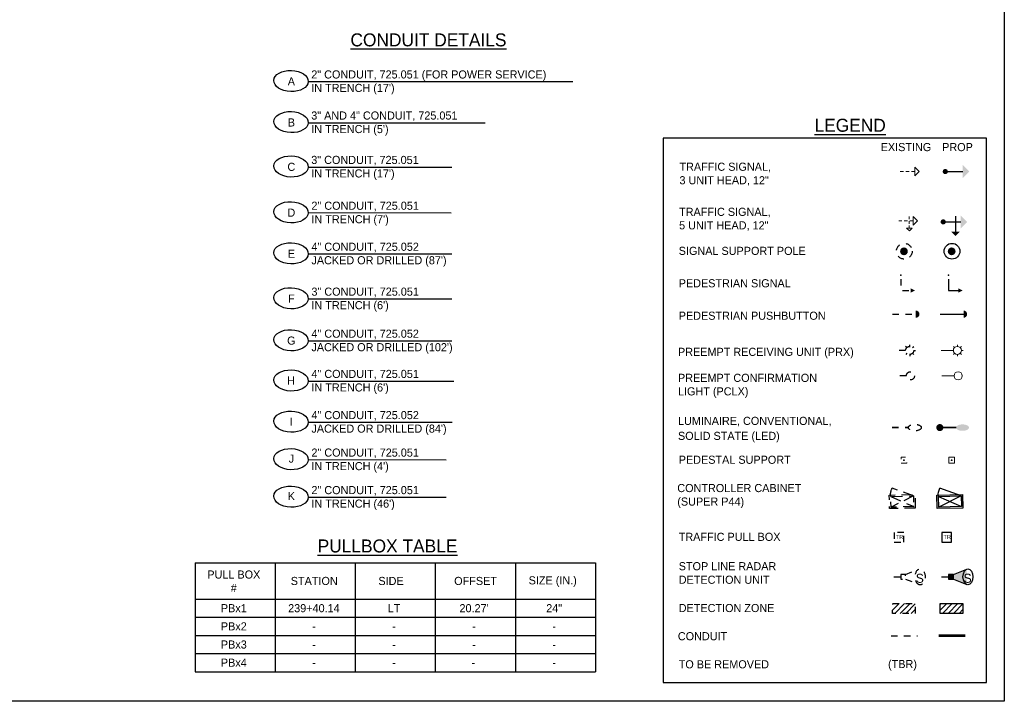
# Model space of a CAD drawing. Header units: feet. Extents: x -492 to 168807, y -198 to 321400.
# Tile 3 of 29: x 47 to 63, y -138 to -128. Entities that reach past the tile are written whole.
import ezdxf
from ezdxf.enums import TextEntityAlignment as Align

# ---------------------------------------------------------------- set-up
doc = ezdxf.new("R2010")
doc.units = ezdxf.units.FT
doc.header["$MEASUREMENT"] = 0
for name, pattern in [('conduitpr', [0]), ('F', [0.15, 0.1, -0.05]), ('OhDOT_USTN2', [0.11, 0.069, -0.041]), ('OhDOT_USTN3', [0.22, 0.165, -0.055]), ('OhDOT_USTN5', [0.11, 0.055, -0.055])]:
    doc.linetypes.add(name, pattern=pattern)
doc.layers.add('COLUMNS', color=6, linetype='Continuous', plot=False)
for name, color, linetype in [('LT_P_Luminaires', 2, 'Continuous'), ('LT_X_Luminaires', 2, 'Continuous'), ('SG_P_Conduit', 1, 'conduitpr'), ('SG_P_Detection', 24, 'Continuous'), ('SG_P_Heads', 2, 'Continuous'), ('SG_P_Poles', 4, 'Continuous'), ('SG_P_PullBox', 1, 'Continuous'), ('SG_X_Conduit', 232, 'OhDOT_USTN5'), ('SG_X_Controllers', 230, 'OhDOT_USTN3'), ('SG_X_Detection', 24, 'OhDOT_USTN2'), ('SG_X_Heads', 230, 'Continuous'), ('SG_X_Poles', 230, 'Continuous'), ('SG_X_PullBox', 230, 'Continuous'), ('SH_Data', 7, 'Continuous'), ('ST_Details', 4, 'Continuous'), ('TEXT-DED', 10, 'Continuous')]:
    doc.layers.add(name, color=color, linetype=linetype)
doc.layers.add('SG_P_Heads (Construction)', color=2, linetype='Continuous', lineweight=13)
doc.styles.add('Slanted-Normal', font='font31.shx', dxfattribs={"height": 0.14})
doc.styles.add('Slanted-Normal LS 0.50', font='ISO_FONTRIGHT.shx', dxfattribs={"height": 0.14})
doc.styles.get("Standard").update_dxf_attribs({"font": 'font31.shx'})

# ---------------------------------------------------------------- blocks, each defined once
blk = doc.blocks.new('SPEDP')
at = {"layer": 'SG_P_Poles', "linetype": 'Continuous', "lineweight": 0}
h = blk.add_hatch(color=7, dxfattribs=at)
edge = h.paths.add_edge_path()
edge.add_arc((0, 0), 0.015, 0, 360)
at = {"layer": 'SG_P_Poles', "color": 7, "linetype": 'Continuous', "lineweight": 13, "flags": 128}
blk.add_lwpolyline([(-0.045, -0.045), (0.045, -0.045), (0.045, 0.045), (-0.045, 0.045), (-0.045, -0.045)], close=True, dxfattribs=at)
blk = doc.blocks.new('SG_DET_SB_RADARP')
at = {"layer": 'SG_P_Detection'}
h = blk.add_hatch(color=256, dxfattribs=at)
edge = h.paths.add_edge_path()
edge.add_line((0.243, 0.12), (0.037, 0.037))
edge.add_line((0.037, 0.037), (0.037, -0.038))
edge.add_line((0.037, -0.038), (0.243, -0.12))
edge.add_ellipse((0.262, 0), major_axis=(0, -0.124), ratio=0.621318, start_angle=194.0157, end_angle=345.9652, ccw=False)
for p, q in [((-0.144, 0), (-0.038, 0)), ((0.037, 0.037), (0.243, 0.12)), ((0.037, -0.038), (0.243, -0.12))]:
    blk.add_line(p, q, dxfattribs=at)
at = {"layer": 'SG_P_Detection', "flags": 128}
blk.add_lwpolyline([(-0.038, 0.037), (-0.038, -0.038), (0.037, -0.038), (0.037, 0.037), (-0.038, 0.037)], close=True, dxfattribs=at)
at = {"layer": 'SG_P_Detection'}
blk.add_ellipse((0.262, 0), major_axis=(0, -0.124), ratio=0.621318, dxfattribs=at)
at = {"layer": 'SG_P_Detection', "extrusion": (0, 0, -1)}
blk.add_solid([(0.037, 0.037), (0.037, -0.038), (-0.038, 0.037), (-0.038, -0.038)], dxfattribs=at)
at = {"layer": 'SG_P_Detection', "insert": (0.257, -0.023), "char_height": 0.14, "attachment_point": 5, "line_spacing_factor": 0.6, "style": 'Slanted-Normal LS 0.50'}
blk.add_mtext('\\FISO_FONTLEFT;S', dxfattribs=at)
blk = doc.blocks.new('SHSWP')
at = {"layer": 'ST_Details'}
h = blk.add_hatch(color=1, dxfattribs=at)
edge = h.paths.add_edge_path()
edge.add_arc((0, 0), 0.04, 0, 360)
at = {"layer": 'ST_Details', "color": 1}
blk.add_line((0.04, 0), (0.27, 0), dxfattribs=at)
at = {"layer": 'ST_Details', "color": 1, "extrusion": (0, 0, -1)}
blk.add_solid([(-0.27, 0.1), (-0.37, 0), (-0.27, -0.1)], dxfattribs=at)
blk = doc.blocks.new('SHSW5P')
at = {"layer": 'ST_Details'}
h = blk.add_hatch(color=1, dxfattribs=at)
edge = h.paths.add_edge_path()
edge.add_arc((0, 0), 0.04, 0, 360)
at = {"layer": 'ST_Details', "color": 1}
for p, q in [((0.04, 0), (0.27, 0)), ((0.189, 0.086), (0.189, -0.149))]:
    blk.add_line(p, q, dxfattribs=at)
at = {"layer": 'ST_Details', "color": 1, "extrusion": (0, 0, -1)}
for points in [[(-0.27, 0.1), (-0.37, 0), (-0.27, -0.1)], [(-0.255, -0.149), (-0.188, -0.216), (-0.121, -0.149)]]:
    blk.add_solid(points, dxfattribs=at)
blk = doc.blocks.new('PEDPBP')
at = {"layer": 'ST_Details'}
blk.add_hatch(color=1, dxfattribs=at).paths.add_polyline_path([(0.18, 0.028), (0.18, -0.028, 0.999997)])
at = {"layer": 'ST_Details', "color": 1}
blk.add_line((0, 0), (0.18, 0), dxfattribs=at)
blk = doc.blocks.new('PED1P')
at = {"layer": 'SG_P_Heads (Construction)', "color": 2, "linetype": 'Continuous', "lineweight": 30}
blk.add_point((0, 0), dxfattribs=at)
at = {"layer": 'ST_Details', "color": 1, "flags": 128}
blk.add_lwpolyline([(0.06, 0), (0.235, 0), (0.235, -0.15)], dxfattribs=at)
at = {"layer": 'ST_Details', "color": 1, "extrusion": (0, 0, -1)}
blk.add_solid([(-0.27, -0.15), (-0.2, -0.15), (-0.235, -0.22)], dxfattribs=at)
blk = doc.blocks.new('CSMP')
at = {"layer": 'LT_P_Luminaires', "linetype": 'Continuous', "lineweight": 0}
h = blk.add_hatch(color=1, dxfattribs=at)
edge = h.paths.add_edge_path()
edge.add_arc((0, 0), 0.055, 0, 360)
at = {"layer": 'LT_P_Luminaires', "lineweight": 35}
h = blk.add_hatch(color=1, dxfattribs=at)
edge = h.paths.add_edge_path()
edge.add_ellipse((0.35, 0), major_axis=(0.1, 0), ratio=0.5, start_angle=0, end_angle=360)
at = {"layer": 'LT_P_Luminaires', "color": 1, "lineweight": 35}
blk.add_line((0, 0), (0.25, 0), dxfattribs=at)
blk = doc.blocks.new('*U1405')
at = {"layer": 'SG_P_Heads (Construction)', "flags": 128}
for points in [[(1.5, 0.01), (0, 0)], [(1.64, 0.36), (1.5, 0.5)], [(2, 0.51), (2, 0.71)], [(2.35, 0.36), (2.49, 0.51)], [(2.5, 0.01), (2.7, 0.01)], [(1.65, -0.35), (1.51, -0.49)], [(2, -0.49), (2, -0.69)], [(2.36, -0.34), (2.5, -0.48)]]:
    blk.add_lwpolyline(points, dxfattribs=at)
at = {"layer": 'SG_P_Heads (Construction)'}
blk.add_circle((2, 0.01), 0.5, dxfattribs=at)
blk = doc.blocks.new('TPB_24 IN')
at = {"layer": 'SG_P_PullBox'}
blk.add_lwpolyline([(1.5, 1.5), (-1.5, 1.5), (-1.5, -1.5), (1.5, -1.5)], close=True, dxfattribs=at)
at = {"layer": 'SG_P_PullBox', "insert": (-1.02, 0.73), "char_height": 1.25, "attachment_point": 1}
blk.add_mtext_dynamic_manual_height_columns('TR', width=2.5032, gutter_width=12.5, heights=[0], dxfattribs=at)
blk = doc.blocks.new('TSH')
at = {"linetype": 'Continuous', "lineweight": 0}
for p, q in [((0, 0), (1.02, 0)), ((1.74, 0), (2.76, 0)), ((3.48, 0), (4.5, 0))]:
    blk.add_line(p, q, dxfattribs=at)
at = {"linetype": 'Continuous', "lineweight": 0, "flags": 128}
blk.add_lwpolyline([(4.5, 1.35), (5.85, 0), (4.5, -1.35)], close=True, dxfattribs=at)
blk = doc.blocks.new('TSH5')
at = {"linetype": 'Continuous', "lineweight": 0}
for p, q in [((0, 0), (1.02, 0)), ((1.74, 0), (2.76, 0)), ((3.28875, 0.4625), (3.28875, 1.2875)), ((3.48, 0), (4.5, 0)), ((3.28875, -0.8875), (3.28875, -0.0625)), ((3.28875, -2.2375), (3.28875, -1.4125))]:
    blk.add_line(p, q, dxfattribs=at)
at = {"linetype": 'Continuous', "lineweight": 0, "flags": 128}
for points in [[(4.5, 1.35), (5.85, 0), (4.5, -1.35)], [(4.19, -2.2375), (3.29, -3.1375), (2.39, -2.2375)]]:
    blk.add_lwpolyline(points, close=True, dxfattribs=at)

msp = doc.modelspace()

# ---------------------------------------------------------------- hatches: boundary and pattern name
at = {"layer": 'SG_X_Detection'}
h = msp.add_hatch(dxfattribs=at)
h.set_pattern_fill('HATCH', color=256, style=0, pattern_type=2)
h.set_pattern_definition([(45, (61.05414, -136.565754), (-0.042426, 0.042426), [])])
h.paths.add_polyline_path([(60.78785, -136.56334), (61.13785, -136.56334), (61.13785, -136.71334), (60.78785, -136.71334)])
at = {"layer": 'SG_X_Heads', "linetype": 'F'}
msp.add_hatch(color=256, dxfattribs=at).paths.add_polyline_path([(61.14583, -132.04422), (61.14583, -132.15622, 0.99999663)])
at = {"layer": 'SG_X_Poles', "linetype": 'F'}
h = msp.add_hatch(color=256, dxfattribs=at)
edge = h.paths.add_edge_path()
edge.add_arc((60.96285, -131.13147), 0.06, 0, 360)
at = {"layer": 'SG_X_Poles', "linetype": 'F', "lineweight": 0}
h = msp.add_hatch(color=256, dxfattribs=at)
edge = h.paths.add_edge_path()
edge.add_arc((60.96285, -134.35212), 0.015, 0, 360)
at = {"layer": 'TEXT-DED'}
h = msp.add_hatch(color=256, dxfattribs=at)
edge = h.paths.add_edge_path()
edge.add_arc((61.69848, -131.13147), 0.06, 0, 360)
h = msp.add_hatch(dxfattribs=at)
h.set_pattern_fill('HATCH', color=256, style=0, pattern_type=2)
h.set_pattern_definition([(45, (61.78977, -136.565754), (-0.042426, 0.042426), [])])
h.paths.add_polyline_path([(61.52348, -136.56334), (61.87348, -136.56334), (61.87348, -136.71334), (61.52348, -136.71334)])

# ---------------------------------------------------------------- linework, layer by layer
at = {"layer": 'COLUMNS', "color": 4}
msp.add_lwpolyline([(32.13569, -138.06895), (32.13569, -117.31895), (62.51069, -117.31895), (62.51069, -138.06895)], close=True, dxfattribs=at)
at = {"layer": 'LT_X_Luminaires', "linetype": 'F', "lineweight": 35}
msp.add_line((60.78074, -133.84895), (61.03074, -133.84895), dxfattribs=at)
at = {"layer": 'LT_X_Luminaires', "linetype": 'F'}
msp.add_ellipse((61.13071, -133.84894), major_axis=(0.1, 0), ratio=0.5, dxfattribs=at)
at = {"layer": 'SG_P_Conduit', "color": 3, "true_color": 0x00ff00, "const_width": 0.04, "flags": 128}
msp.add_lwpolyline([(61.49865, -137.05896), (61.90805, -137.05896)], dxfattribs=at)
at = {"layer": 'SG_P_Heads (Construction)', "flags": 128}
msp.add_lwpolyline([(61.73613, -133.05116), (61.54863, -133.05202)], dxfattribs=at)
at = {"layer": 'SG_P_Heads (Construction)'}
msp.add_circle((61.79862, -133.05087), 0.0625, dxfattribs=at)
at = {"layer": 'SG_P_Poles', "flags": 128}
msp.add_lwpolyline([(61.49586, -134.91095, -0.17609904), (61.51757, -134.78201)], format="xyb", dxfattribs=at)
for points in [[(61.84577, -134.90356), (61.51757, -134.78201)], [(61.49586, -134.91095), (61.84924, -135.0679)], [(61.84577, -134.90356), (61.49934, -135.07529)]]:
    msp.add_lwpolyline(points, dxfattribs=at)
for points in [[(61.87265, -135.09033), (61.4769, -135.0987), (61.47246, -134.88852), (61.8682, -134.88015)], [(61.84924, -135.0679), (61.49934, -135.07529), (61.49586, -134.91095), (61.84577, -134.90356)]]:
    msp.add_lwpolyline(points, close=True, dxfattribs=at)
at = {"layer": 'SG_X_Conduit', "flags": 128}
msp.add_lwpolyline([(60.76302, -137.05896), (61.17242, -137.05896)], dxfattribs=at)
at = {"layer": 'SG_X_Controllers', "flags": 128}
msp.add_lwpolyline([(60.76023, -134.91095, -0.17609904), (60.78194, -134.78201)], format="xyb", dxfattribs=at)
for points in [[(61.11014, -134.90356), (60.78194, -134.78201)], [(60.76023, -134.91095), (61.11361, -135.0679)], [(61.11014, -134.90356), (60.76371, -135.07529)]]:
    msp.add_lwpolyline(points, dxfattribs=at)
for points in [[(61.13702, -135.09033), (60.74127, -135.0987), (60.73683, -134.88852), (61.13257, -134.88015)], [(61.11361, -135.0679), (60.76371, -135.07529), (60.76023, -134.91095), (61.11014, -134.90356)]]:
    msp.add_lwpolyline(points, close=True, dxfattribs=at)
at = {"layer": 'SG_X_Detection'}
for p, q in [((60.98902, -136.11227), (61.19413, -136.02997)), ((60.8086, -136.14963), (60.91429, -136.14963)), ((60.98902, -136.187), (61.19399, -136.26957))]:
    msp.add_line(p, q, dxfattribs=at)
at = {"layer": 'SG_X_Detection', "flags": 128}
for points in [[(60.91429, -136.11227), (60.91429, -136.187), (60.98902, -136.187), (60.98902, -136.11227), (60.91429, -136.11227)], [(60.78785, -136.56334), (61.13785, -136.56334), (61.13785, -136.71334), (60.78785, -136.71334), (60.78785, -136.56334)]]:
    msp.add_lwpolyline(points, close=True, dxfattribs=at)
at = {"layer": 'SG_X_Detection'}
msp.add_ellipse((61.21266, -136.14979), major_axis=(-0.00006, -0.12348), ratio=0.62131844, dxfattribs=at)
at = {"layer": 'SG_X_Heads', "linetype": 'F'}
msp.add_line((60.78583, -132.10022), (61.14583, -132.10022), dxfattribs=at)
at = {"layer": 'SG_X_Heads', "linetype": 'F', "extrusion": (0, 0, -1), "flags": 128}
msp.add_lwpolyline([(-60.9145, -131.56016), (-60.9145, -131.73516), (-61.0645, -131.73516)], dxfattribs=at)
at = {"layer": 'SG_X_Heads', "linetype": 'F', "flags": 128}
for points in [[(61.05104, -132.59651), (61.05092, -132.57151)], [(60.98883, -132.65929), (60.80133, -132.66015)], [(61.00693, -132.61502), (60.98917, -132.59742)], [(61.00733, -132.7034), (60.98974, -132.72116)], [(61.05161, -132.72151), (61.05173, -132.74651)], [(61.09532, -132.61461), (61.11291, -132.59685)], [(61.09572, -132.703), (61.11348, -132.72059)], [(61.11382, -132.65872), (61.13882, -132.6586)], [(61.00049, -133.05116), (60.813, -133.05202)]]:
    msp.add_lwpolyline(points, dxfattribs=at)
at = {"layer": 'SG_X_Heads', "linetype": 'F'}
for centre in [(61.05132, -132.65901), (61.06299, -133.05087)]:
    msp.add_circle(centre, 0.0625, dxfattribs=at)
at = {"layer": 'SG_X_Heads', "linetype": 'F', "lineweight": 30, "extrusion": (0, 0, -1)}
msp.add_point((60.9145, -131.50016), dxfattribs=at)
at = {"layer": 'SG_X_Heads', "linetype": 'F'}
msp.add_solid([(61.0645, -131.77016), (61.0645, -131.70016), (61.1345, -131.73516)], dxfattribs=at)
at = {"layer": 'SG_X_Poles', "linetype": 'F', "lineweight": 13, "flags": 128}
msp.add_lwpolyline([(60.91785, -134.39712), (61.00785, -134.39712), (61.00785, -134.30712), (60.91785, -134.30712), (60.91785, -134.39712)], close=True, dxfattribs=at)
at = {"layer": 'SG_X_Poles', "linetype": 'F'}
msp.add_circle((60.968, -131.13022), 0.12143, dxfattribs=at)
at = {"layer": 'SG_X_PullBox', "linetype": 'F'}
msp.add_lwpolyline([(60.96288, -135.46535), (60.81288, -135.46531), (60.81283, -135.61531), (60.96283, -135.61535)], close=True, dxfattribs=at)
at = {"layer": 'SH_Data'}
for p, q in [((50.02733, -135.9334), (56.20381, -135.9334)), ((50.02733, -135.9334), (50.02733, -137.6134)), ((51.26263, -135.9334), (51.26263, -137.6134)), ((52.49792, -135.9334), (52.49792, -137.6134)), ((53.73322, -135.9334), (53.73322, -137.6134)), ((54.96851, -135.9334), (54.96851, -137.6134)), ((56.20381, -135.9334), (56.20381, -137.6134)), ((50.02733, -136.4934), (56.20381, -136.4934)), ((50.02733, -136.7734), (56.20381, -136.7734)), ((50.02733, -137.0534), (56.20381, -137.0534)), ((50.02733, -137.3334), (56.20381, -137.3334)), ((50.02733, -137.6134), (56.20381, -137.6134))]:
    msp.add_line(p, q, dxfattribs=at)
at = {"layer": 'SH_Data', "flags": 128}
msp.add_lwpolyline([(62.23628, -129.38855), (57.24662, -129.38855), (57.24662, -137.78086), (62.23628, -137.78086)], close=True, dxfattribs=at)
at = {"layer": 'TEXT-DED', "flags": 128}
for points in [[(51.77416, -128.51435), (55.85354, -128.51435)], [(51.77416, -129.14784), (54.50138, -129.14784)], [(51.77416, -129.83211), (53.98701, -129.83211)], [(51.77422, -130.53507), (53.98112, -130.53778)], [(51.77416, -131.17102), (53.98701, -131.17102)], [(51.77416, -131.86338), (53.98701, -131.86338)], [(51.77416, -132.5113), (53.98701, -132.5113)], [(51.77416, -133.13183), (54.0203, -133.13183)], [(51.77416, -133.76652), (53.99571, -133.76652)], [(51.7742, -134.34332), (53.90161, -134.34474)], [(51.7742, -134.92155), (53.90161, -134.92297)]]:
    msp.add_lwpolyline(points, dxfattribs=at)
msp.add_lwpolyline([(61.52348, -136.56334), (61.87348, -136.56334), (61.87348, -136.71334), (61.52348, -136.71334), (61.52348, -136.56334)], close=True, dxfattribs=at)
at = {"layer": 'TEXT-DED'}
msp.add_circle((61.70363, -131.13022), 0.12143, dxfattribs=at)
for centre in [(51.50851, -128.5053), (51.50851, -129.13879), (51.50851, -129.82307), (51.50851, -130.52929), (51.50851, -131.16197), (51.50851, -131.85433), (51.50851, -132.50225), (51.50851, -133.12278), (51.50851, -133.75747), (51.50851, -134.3357), (51.50851, -134.91392)]:
    msp.add_ellipse(centre, major_axis=(0.26565, -0.00905), ratio=0.6122366, dxfattribs=at)

# ---------------------------------------------------------------- block references
at = {"layer": 'SG_P_Detection'}
msp.add_blockref('SG_DET_SB_RADARP', (61.6878, -136.14963), dxfattribs=at)
at = {"layer": 'SG_P_Heads', "color": 2, "linetype": 'Continuous', "lineweight": 0}
msp.add_blockref('SHSWP', (61.60036, -129.90163), dxfattribs=at)
at = {"layer": 'SG_P_Heads', "color": 2, "linetype": 'Continuous', "lineweight": 13}
msp.add_blockref('SHSW5P', (61.56869, -130.67769), dxfattribs=at)
at = {"layer": 'SG_P_Heads', "color": 2, "linetype": 'Continuous', "lineweight": 30, "extrusion": (0, 0, -1), "rotation": 270}
msp.add_blockref('PED1P', (-61.65013, -131.50016), dxfattribs=at)
at = {"layer": 'SG_P_Heads', "color": 2, "linetype": 'Continuous', "lineweight": 30, "xscale": 2, "yscale": 2, "zscale": 2}
msp.add_blockref('PEDPBP', (61.52146, -132.10022), dxfattribs=at)
at = {"layer": 'SG_P_Heads (Construction)', "xscale": 0.125, "yscale": 0.125, "zscale": 0.125}
msp.add_blockref('*U1405', (61.53696, -132.66015), dxfattribs=at)
at = {"layer": 'SG_P_PullBox', "xscale": 0.05, "yscale": 0.05, "zscale": 0.05}
msp.add_blockref('TPB_24 IN', (61.62348, -135.54033), dxfattribs=at)
at = {"layer": 'SG_X_Heads', "xscale": 0.05, "yscale": 0.05}
for name, p in [('TSH', (60.90473, -129.90163)), ('TSH5', (60.88125, -130.66068))]:
    msp.add_blockref(name, p, dxfattribs=at)
at = {"layer": 'ST_Details', "color": 1}
msp.add_blockref('CSMP', (61.51637, -133.84895), dxfattribs=at)
at = {"layer": 'TEXT-DED'}
msp.add_blockref('SPEDP', (61.69848, -134.35212), dxfattribs=at)

# ---------------------------------------------------------------- texts
at = {"layer": 'SG_X_Detection', "insert": (61.20726, -136.17303), "char_height": 0.1394958, "attachment_point": 5, "line_spacing_factor": 0.6, "style": 'Slanted-Normal LS 0.50'}
msp.add_mtext('\\FISO_FONTLEFT;S', dxfattribs=at)
at = {"layer": 'SG_X_PullBox', "linetype": 'F', "insert": (60.8371, -135.50407), "char_height": 0.0625, "attachment_point": 1}
msp.add_mtext_dynamic_manual_height_columns('TR', width=0.1251617, gutter_width=0.625, heights=[0], dxfattribs=at)
at = {"layer": 'TEXT-DED', "style": 'Slanted-Normal'}
for s, p in [('A', (51.51351, -128.51093)), ('B', (51.51351, -129.14442)), ('C', (51.51351, -129.82869)), ('D', (51.51351, -130.53492)), ('E', (51.51351, -131.1676)), ('F', (51.51351, -131.85996)), ('G', (51.51351, -132.50788)), ('H', (51.50851, -133.12278)), ('I', (51.50851, -133.75747)), ('J', (51.51351, -134.32713)), ('K', (51.51351, -134.90535)), ('STATION', (51.8665, -136.2134)), ('SIDE', (53.05072, -136.2134)), ('OFFSET', (54.35479, -136.2134)), ('SIZE (IN.)', (55.54513, -136.2042)), ('PBx1', (50.62614, -136.6334)), ('239+40.14', (51.86143, -136.6334)), ('LT', (53.09673, -136.6334)), ("20.27'", (54.33202, -136.6334)), ('24"', (55.56732, -136.6334)), ('PBx2', (50.62614, -136.9134)), ('-', (51.86143, -136.9134)), ('-', (53.09673, -136.9134)), ('-', (54.33202, -136.9134)), ('-', (55.56732, -136.9134)), ('PBx3', (50.62614, -137.1934)), ('-', (51.86143, -137.1934)), ('-', (53.09673, -137.1934)), ('-', (54.33202, -137.1934)), ('-', (55.56732, -137.1934)), ('PBx4', (50.62614, -137.4734)), ('-', (51.86143, -137.4734)), ('-', (53.09673, -137.4734)), ('-', (54.32105, -137.4734)), ('-', (55.56732, -137.4734))]:
    msp.add_text(s, height=0.125, dxfattribs=at).set_placement(p, align=Align.MIDDLE_CENTER)
for s, height, p in [('%%uLEGEND%%U', 0.2, (59.58272, -129.08762)), ('EXISTING', 0.125, (60.6038, -129.46152)), ('PROP', 0.125, (61.55182, -129.46152)), ('SIGNAL SUPPORT POLE', 0.125, (57.48851, -131.06147)), ('PEDESTRIAN SIGNAL', 0.125, (57.48851, -131.56147)), ('PEDESTRIAN PUSHBUTTON', 0.125, (57.48851, -132.06147)), ('LUMINAIRE, CONVENTIONAL,', 0.125, (57.47713, -133.68316)), ('SOLID STATE (LED)', 0.125, (57.47713, -133.91387)), ('PEDESTAL SUPPORT', 0.125, (57.48851, -134.28212)), ('TRAFFIC PULL BOX ', 0.125, (57.48851, -135.47033)), ('%%uPULLBOX TABLE%%U', 0.2, (51.91919, -135.57398))]:
    msp.add_text(s, height=height, dxfattribs=at).set_placement(p, align=Align.TOP_LEFT)
at = {"layer": 'TEXT-DED', "attachment_point": 1, "style": 'Slanted-Normal'}
for s, insert, char_height, width in [('{\\LCONDUIT DETAILS}', (52.42478, -127.77121), 0.2, 4.4138422), ('TRAFFIC SIGNAL,\\P3 UNIT HEAD, 12"', (57.50008, -129.76454), 0.125, 4.4138422), ('TRAFFIC SIGNAL,\\P5 UNIT HEAD, 12"', (57.49424, -130.45972), 0.125, 4.4138422), ('\\pxt10.08;PREEMPT RECEIVING UNIT (PRX)', (57.47713, -132.61865), 0.125, 3.2613797), ('\\pxt10.08;PREEMPT CONFIRMATION\\PLIGHT (PCLX)', (57.47713, -133.01935), 0.125, 2.7711859), ('CONTROLLER CABINET \\P(SUPER P44)', (57.46665, -134.7186), 0.125, 4.4138422), ('STOP LINE RADAR\\PDETECTION UNIT', (57.48851, -135.92369), 0.125, 4.4138422), ('\\pxqc;PULL BOX\\P#', (50.1671, -136.05193), 0.125, 0.9174237), ('\\pt1.26;DETECTION ZONE', (57.48851, -136.56834), 0.125, 4.4138422), ('CONDUIT', (57.47493, -137.00303), 0.125, 4.4138422), ('\\pxt10.08;TO BE REMOVED', (57.48851, -137.43615), 0.125, 4.4138422), ('\\pxt10.08;(TBR)', (60.71762, -137.43159), 0.125, 4.4138422)]:
    msp.add_mtext(s, dxfattribs=dict(at, insert=insert, char_height=char_height, width=width))
at = {"layer": 'TEXT-DED', "char_height": 0.125, "attachment_point": 1, "style": 'Slanted-Normal'}
for s, insert in [(' 2" CONDUIT, 725.051 (FOR POWER SERVICE)\\P IN TRENCH (17\')', (51.77416, -128.34155)), (' 3" AND 4" CONDUIT, 725.051\\P IN TRENCH (5\')', (51.77416, -128.97504)), (' 3" CONDUIT, 725.051\\P IN TRENCH (17\')', (51.77416, -129.65932)), (' 2" CONDUIT, 725.051\\P IN TRENCH (7\')', (51.77677, -130.36554)), (' 4" CONDUIT, 725.052\\P JACKED OR DRILLED (87\')', (51.77677, -130.99822)), (' 3" CONDUIT, 725.051\\P IN TRENCH (6\')', (51.77677, -131.69059)), (' 4" CONDUIT, 725.052\\P JACKED OR DRILLED (102\')', (51.77677, -132.3385)), (' 4" CONDUIT, 725.051\\P IN TRENCH (6\')', (51.77677, -132.95903)), (' 4" CONDUIT, 725.052\\P JACKED OR DRILLED (84\')', (51.77677, -133.59372)), (' 2" CONDUIT, 725.051\\P IN TRENCH (4\')', (51.77677, -134.17195)), (' 2" CONDUIT, 725.051\\P IN TRENCH (46\')', (51.77677, -134.75017))]:
    msp.add_mtext_dynamic_manual_height_columns(s, width=4.4138422, gutter_width=12.5, heights=[0], dxfattribs=dict(at, insert=insert))

doc.saveas('drawing.dxf')
